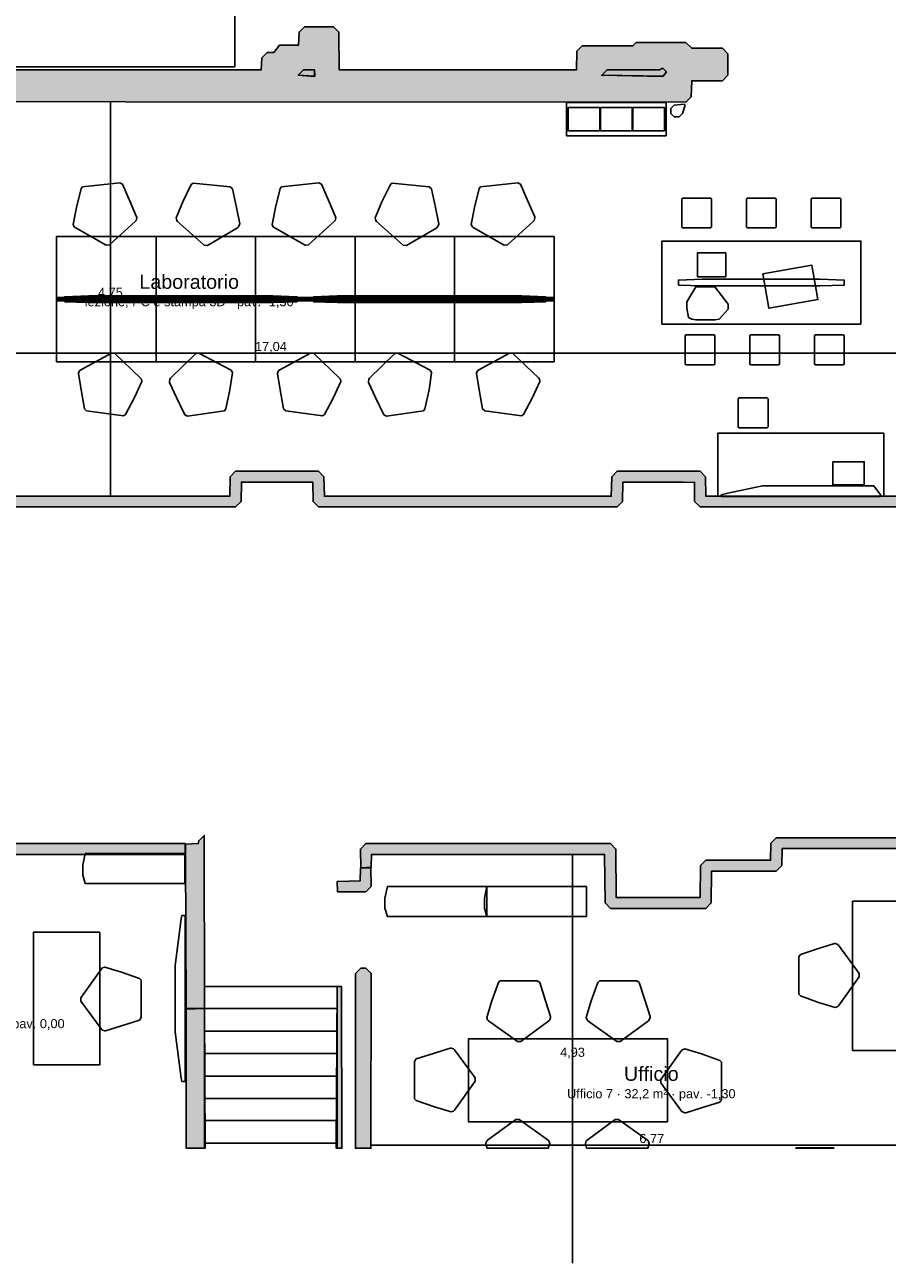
# Model space of a CAD drawing. Header units: millimetres. Extents: x -9985 to 240895, y -184894 to 39395.
# Tile 120 of 164: x 125065 to 135465, y -147194 to -132261. Entities that reach past the tile are written whole.
import ezdxf
from ezdxf.enums import TextEntityAlignment as Align

# ---------------------------------------------------------------- set-up
doc = ezdxf.new("R2010")
doc.units = ezdxf.units.MM
for name, color, linetype in [('A-ARREDI', 9, 'Continuous'), ('A-MISURE', 40, 'Continuous'), ('A-MURI-ESISTENTI', 7, 'Continuous'), ('A-SCALE', 8, 'Continuous'), ('A-SOPPALCO-PROIEZIONE', 8, 'Continuous'), ('A-TESTI', 7, 'Continuous')]:
    doc.layers.add(name, color=color, linetype=linetype)
doc.styles.add('VISIO', font='arial.ttf')

msp = doc.modelspace()

# ---------------------------------------------------------------- hatches: boundary and pattern name
at = {"layer": 'A-MURI-ESISTENTI'}
for points in [[(119227.501, -132885), (119227.495, -132889.995), (119222.501, -132890), (119222.501, -137220), (119157.501, -137285), (119077.505, -137286.127), (119077.501, -137285), (118802.501, -137290), (118802.501, -138840), (118912.501, -138850), (118912.501, -141380), (119489.501, -141381), (120390.501, -141381), (120577.501, -141381), (123397.501, -141381), (123397.501, -141385), (123467.501, -141385), (123532.501, -141450), (123537.501, -142135), (126997.501, -142135), (126997.501, -142265), (123467.501, -142265), (123402.501, -142200), (123397.501, -141515), (120577.501, -141515), (120577.501, -142143), (120390.501, -142143), (120390.501, -141515), (118782.501, -141515), (118782.501, -141381), (118782.501, -132520), (118847.501, -132455), (120097.501, -132455), (120102.501, -132360), (120167.501, -132295), (120267.501, -132295), (120332.501, -132360), (120337.501, -132455), (123197.501, -132455), (123197.501, -132885), (119227.501, -132885)], [(119082.501, -138680), (119082.501, -137290), (119157.501, -137285), (119222.501, -137220), (119227.495, -132889.995), (123197.501, -132886), (123957.501, -132885), (123967.501, -132745), (124257.501, -132745), (124267.501, -132805), (127917.501, -132805), (127922.501, -132660), (127987.501, -132595), (128067.501, -132595), (128137.501, -132505), (128367.501, -132505), (128372.501, -132350), (128437.501, -132285), (128787.501, -132285), (128852.501, -132350), (128857.501, -132805), (131717.501, -132805), (131722.501, -132580), (131787.501, -132515), (132397.501, -132515), (132437.501, -132475), (133037.501, -132475), (133107.501, -132545), (133477.501, -132545), (133542.501, -132610), (133542.501, -132870), (133477.501, -132935), (133107.501, -132935), (133102.501, -133130), (133037.501, -133195), (119517.501, -133185), (119512.501, -137520), (119447.501, -137585), (119092.501, -137590), (119097.501, -138555), (120087.501, -138555), (120092.501, -138040), (120327.501, -137755), (120957.501, -137755), (121022.501, -137820), (121027.501, -137945), (123287.501, -137945), (123292.501, -137710), (123357.501, -137645), (124257.501, -137645), (124322.501, -137710), (124327.501, -137945), (127537.501, -137945), (127542.501, -137710), (127607.501, -137645), (128607.501, -137645), (128672.501, -137710), (128677.501, -137945), (132137.501, -137945), (132142.501, -137710), (132207.501, -137645), (133207.501, -137645), (133272.501, -137710), (133277.501, -137945), (135607.501, -137945), (135612.501, -137710), (135677.501, -137645), (136357.501, -137645), (136422.501, -137710), (136427.501, -137945), (138037.501, -137945), (138042.501, -136390), (136617.501, -136385), (136552.501, -136320), (136552.501, -132990), (136677.501, -132865), (136682.501, -136250), (138107.501, -136255), (138172.501, -136320), (138172.501, -138010), (138107.501, -138075), (136357.501, -138075), (136292.501, -138010), (136287.501, -137775), (135747.501, -137775), (135742.501, -138010), (135677.501, -138075), (133207.501, -138075), (133142.501, -138010), (133142.501, -137780), (132997.501, -137775), (132277.501, -137775), (132272.501, -138010), (132207.501, -138075), (128607.501, -138075), (128542.501, -138010), (128537.501, -137775), (127677.501, -137775), (127672.501, -138010), (127607.501, -138075), (124257.501, -138075), (124192.501, -138010), (124187.501, -137775), (123427.501, -137775), (123422.501, -138010), (123357.501, -138075), (120957.501, -138075), (120892.501, -138010), (120887.501, -137885), (120347.501, -137885), (120222.501, -138040), (120222.501, -138620), (120157.501, -138685), (119082.501, -138680)], [(128362.501, -132870), (128427.501, -132805), (128557.501, -132805), (128557.501, -132879.75), (128362.501, -132870)], [(128557.501, -132879.75), (128557.501, -132885), (128362.501, -132870), (128557.501, -132879.75)], [(128562.501, -132880), (128557.501, -132879.75), (128557.501, -132805), (128562.501, -132880)], [(132022.501, -132870), (132087.501, -132805), (132717.501, -132805), (132757.501, -132785), (132802.501, -132830), (132761.601, -132879.988), (132022.501, -132870)], [(132761.601, -132879.988), (132757.501, -132885), (132022.501, -132870), (132761.601, -132879.988)], [(132762.501, -132880), (132761.601, -132879.988), (132802.501, -132830), (132762.501, -132880)], [(127012.501, -144120), (127002.501, -142260), (127002.501, -142140), (127157.501, -142135), (127162.501, -142100), (127227.501, -142035), (127233.501, -144124), (127012.501, -144120)], [(136012.501, -142450), (135962.501, -142400), (135957.501, -142195), (134197.501, -142195), (134192.501, -142400), (134127.501, -142465), (133347.501, -142465), (133342.501, -142850), (133277.501, -142915), (132127.501, -142915), (132062.501, -142850), (132057.501, -142265), (129247.501, -142265), (129242.501, -142420), (129117.501, -142425), (129112.501, -142200), (129177.501, -142135), (132127.501, -142135), (132192.501, -142200), (132197.501, -142785), (133207.501, -142785), (133212.501, -142400), (133277.501, -142335), (134057.501, -142335), (134062.501, -142130), (134127.501, -142065), (136027.501, -142065), (136092.501, -142130), (136092.501, -142350), (136142.501, -142400), (136142.501, -145807.5), (136012.501, -145807.5), (136012.501, -142450)], [(128837.501, -142715), (128832.501, -142590), (129107.501, -142585), (129112.501, -142430), (129237.501, -142425), (129242.501, -142650), (129177.501, -142715), (128837.501, -142715)], [(129052.501, -143700), (129117.501, -143635), (129177.501, -143635), (129242.501, -143700), (129239.378, -145807.5), (129052.501, -145807.5), (129052.501, -143700)], [(128833.501, -143858), (128884.501, -143858), (128889.356, -145807.5), (128820.834, -145807.5), (128833.501, -143858)], [(127012.501, -144130), (127233.501, -144124), (127238.623, -145807.5), (127012.501, -145807.5), (127012.501, -144130)]]:
    msp.add_hatch(color=7, dxfattribs=at).paths.add_polyline_path(points)

# ---------------------------------------------------------------- linework, layer by layer
at = {"layer": 'A-ARREDI'}
for points in [[(132797.501, -133600), (131597.501, -133600), (131597.501, -133200), (132797.501, -133200), (132797.501, -133600)], [(132797.501, -133600), (131597.501, -133600), (131597.501, -133200), (132797.501, -133200), (132797.501, -133600)], [(131997.501, -133540), (131617.501, -133540), (131617.501, -133260), (131997.501, -133260), (131997.501, -133540)], [(131997.501, -133540), (131617.501, -133540), (131617.501, -133260), (131997.501, -133260), (131997.501, -133540)], [(131997.501, -133540), (131617.501, -133540), (131617.501, -133260), (131997.501, -133260), (131997.501, -133540)], [(131997.501, -133540), (131617.501, -133540), (131617.501, -133260), (131997.501, -133260), (131997.501, -133540)], [(132387.501, -133540), (132007.501, -133540), (132007.501, -133260), (132387.501, -133260), (132387.501, -133540)], [(132387.501, -133540), (132007.501, -133540), (132007.501, -133260), (132387.501, -133260), (132387.501, -133540)], [(132387.501, -133540), (132007.501, -133540), (132007.501, -133260), (132387.501, -133260), (132387.501, -133540)], [(132387.501, -133540), (132007.501, -133540), (132007.501, -133260), (132387.501, -133260), (132387.501, -133540)], [(132777.501, -133540), (132397.501, -133540), (132397.501, -133260), (132777.501, -133260), (132777.501, -133540)], [(132777.501, -133540), (132397.501, -133540), (132397.501, -133260), (132777.501, -133260), (132777.501, -133540)], [(132777.501, -133540), (132397.501, -133540), (132397.501, -133260), (132777.501, -133260), (132777.501, -133540)], [(132777.501, -133540), (132397.501, -133540), (132397.501, -133260), (132777.501, -133260), (132777.501, -133540)], [(132857.501, -133330), (132857.501, -133270), (132897.501, -133230), (133017.501, -133220), (133027.501, -133230), (132997.501, -133330), (132957.501, -133370), (132897.501, -133370), (132857.501, -133330)], [(132857.501, -133330), (132857.501, -133270), (132897.501, -133230), (133017.501, -133220), (133027.501, -133230), (132997.501, -133330), (132957.501, -133370), (132897.501, -133370), (132857.501, -133330)], [(126241.582, -134184.63), (126334.195, -134396.108), (126413.726, -134578.796), (126414.772, -134588.741), (126407.962, -134619.622), (126399.062, -134630.612), (126087.057, -134914.782), (126047.276, -134918.964), (125673.061, -134706.918), (125662.071, -134698.018), (125648.99, -134669.228), (125687.755, -134464.052), (125744.321, -134236.895), (125762.121, -134214.914), (126209.656, -134167.876), (126241.582, -134184.63)], [(126241.582, -134184.63), (126334.195, -134396.108), (126413.726, -134578.796), (126414.772, -134588.741), (126407.962, -134619.622), (126399.062, -134630.612), (126087.057, -134914.782), (126047.276, -134918.964), (125673.061, -134706.918), (125662.071, -134698.018), (125648.99, -134669.228), (125687.755, -134464.052), (125744.321, -134236.895), (125762.121, -134214.914), (126209.656, -134167.876), (126241.582, -134184.63)], [(127570.571, -134238.985), (127617.191, -134465.097), (127657.002, -134660.328), (127655.957, -134670.273), (127642.875, -134699.063), (127631.885, -134707.963), (127267.615, -134921.054), (127227.835, -134916.873), (126905.884, -134631.658), (126896.984, -134620.667), (126890.175, -134589.786), (126970.752, -134397.153), (127073.31, -134186.721), (127095.291, -134168.921), (127542.826, -134215.959), (127570.571, -134238.985)], [(127570.571, -134238.985), (127617.191, -134465.097), (127657.002, -134660.328), (127655.957, -134670.273), (127642.875, -134699.063), (127631.885, -134707.963), (127267.615, -134921.054), (127227.835, -134916.873), (126905.884, -134631.658), (126896.984, -134620.667), (126890.175, -134589.786), (126970.752, -134397.153), (127073.31, -134186.721), (127095.291, -134168.921), (127542.826, -134215.959), (127570.571, -134238.985)], [(128641.582, -134184.63), (128734.195, -134396.108), (128813.726, -134578.796), (128814.772, -134588.741), (128807.962, -134619.622), (128799.062, -134630.612), (128487.057, -134914.782), (128447.276, -134918.964), (128073.061, -134706.918), (128062.071, -134698.018), (128048.99, -134669.228), (128087.755, -134464.052), (128144.321, -134236.895), (128162.121, -134214.914), (128609.656, -134167.876), (128641.582, -134184.63)], [(128641.582, -134184.63), (128734.195, -134396.108), (128813.726, -134578.796), (128814.772, -134588.741), (128807.962, -134619.622), (128799.062, -134630.612), (128487.057, -134914.782), (128447.276, -134918.964), (128073.061, -134706.918), (128062.071, -134698.018), (128048.99, -134669.228), (128087.755, -134464.052), (128144.321, -134236.895), (128162.121, -134214.914), (128609.656, -134167.876), (128641.582, -134184.63)], [(129970.571, -134238.985), (130017.191, -134465.097), (130057.002, -134660.328), (130055.957, -134670.273), (130042.875, -134699.063), (130031.885, -134707.963), (129667.615, -134921.054), (129627.835, -134916.873), (129305.884, -134631.658), (129296.984, -134620.667), (129290.175, -134589.786), (129370.752, -134397.153), (129473.31, -134186.721), (129495.291, -134168.921), (129942.826, -134215.959), (129970.571, -134238.985)], [(129970.571, -134238.985), (130017.191, -134465.097), (130057.002, -134660.328), (130055.957, -134670.273), (130042.875, -134699.063), (130031.885, -134707.963), (129667.615, -134921.054), (129627.835, -134916.873), (129305.884, -134631.658), (129296.984, -134620.667), (129290.175, -134589.786), (129370.752, -134397.153), (129473.31, -134186.721), (129495.291, -134168.921), (129942.826, -134215.959), (129970.571, -134238.985)], [(131041.582, -134184.63), (131134.195, -134396.108), (131213.726, -134578.796), (131214.772, -134588.741), (131207.962, -134619.622), (131199.062, -134630.612), (130887.057, -134914.782), (130847.276, -134918.964), (130473.061, -134706.918), (130462.071, -134698.018), (130448.99, -134669.228), (130487.755, -134464.052), (130544.321, -134236.895), (130562.121, -134214.914), (131009.656, -134167.876), (131041.582, -134184.63)], [(131041.582, -134184.63), (131134.195, -134396.108), (131213.726, -134578.796), (131214.772, -134588.741), (131207.962, -134619.622), (131199.062, -134630.612), (130887.057, -134914.782), (130847.276, -134918.964), (130473.061, -134706.918), (130462.071, -134698.018), (130448.99, -134669.228), (130487.755, -134464.052), (130544.321, -134236.895), (130562.121, -134214.914), (131009.656, -134167.876), (131041.582, -134184.63)], [(132987.501, -134700), (132987.501, -134360), (132997.501, -134350), (133337.501, -134350), (133347.501, -134360), (133347.501, -134700), (133337.501, -134710), (132997.501, -134710), (132987.501, -134700)], [(132987.501, -134700), (132987.501, -134360), (132997.501, -134350), (133337.501, -134350), (133347.501, -134360), (133347.501, -134700), (133337.501, -134710), (132997.501, -134710), (132987.501, -134700)], [(133767.501, -134700), (133767.501, -134360), (133777.501, -134350), (134117.501, -134350), (134127.501, -134360), (134127.501, -134700), (134117.501, -134710), (133777.501, -134710), (133767.501, -134700)], [(133767.501, -134700), (133767.501, -134360), (133777.501, -134350), (134117.501, -134350), (134127.501, -134360), (134127.501, -134700), (134117.501, -134710), (133777.501, -134710), (133767.501, -134700)], [(134547.501, -134700), (134547.501, -134360), (134557.501, -134350), (134897.501, -134350), (134907.501, -134360), (134907.501, -134700), (134897.501, -134710), (134557.501, -134710), (134547.501, -134700)], [(134547.501, -134700), (134547.501, -134360), (134557.501, -134350), (134897.501, -134350), (134907.501, -134360), (134907.501, -134700), (134897.501, -134710), (134557.501, -134710), (134547.501, -134700)], [(126647.501, -135575), (125447.501, -135575), (125447.501, -134815), (126647.501, -134815), (126647.501, -135575)], [(126647.501, -135575), (125447.501, -135575), (125447.501, -134815), (126647.501, -134815), (126647.501, -135575)], [(127847.501, -135575), (126647.501, -135575), (126647.501, -134815), (127847.501, -134815), (127847.501, -135575)], [(127847.501, -135575), (126647.501, -135575), (126647.501, -134815), (127847.501, -134815), (127847.501, -135575)], [(129047.501, -135575), (127847.501, -135575), (127847.501, -134815), (129047.501, -134815), (129047.501, -135575)], [(129047.501, -135575), (127847.501, -135575), (127847.501, -134815), (129047.501, -134815), (129047.501, -135575)], [(130247.501, -135575), (129047.501, -135575), (129047.501, -134815), (130247.501, -134815), (130247.501, -135575)], [(130247.501, -135575), (129047.501, -135575), (129047.501, -134815), (130247.501, -134815), (130247.501, -135575)], [(131447.501, -135575), (130247.501, -135575), (130247.501, -134815), (131447.501, -134815), (131447.501, -135575)], [(131447.501, -135575), (130247.501, -135575), (130247.501, -134815), (131447.501, -134815), (131447.501, -135575)], [(132747.501, -134870), (135147.501, -134870), (135147.501, -135870), (132747.501, -135870), (132747.501, -134870)], [(132747.501, -134870), (135147.501, -134870), (135147.501, -135870), (132747.501, -135870), (132747.501, -134870)], [(133517.501, -135300), (133177.501, -135300), (133177.501, -135010), (133517.501, -135010), (133517.501, -135300)], [(133517.501, -135300), (133177.501, -135300), (133177.501, -135010), (133517.501, -135010), (133517.501, -135300)], [(133965.592, -135265.285), (134556.477, -135161.096), (134629.409, -135574.715), (134038.524, -135678.904), (133965.592, -135265.285)], [(133965.592, -135265.285), (134556.477, -135161.096), (134629.409, -135574.715), (134038.524, -135678.904), (133965.592, -135265.285)], [(132947.501, -135400), (132947.501, -135340), (133237.501, -135330), (134657.501, -135330), (134947.501, -135340), (134947.501, -135400), (134657.501, -135410), (133237.501, -135410), (132947.501, -135400)], [(132947.501, -135400), (132947.501, -135340), (133237.501, -135330), (134657.501, -135330), (134947.501, -135340), (134947.501, -135400), (134657.501, -135410), (133237.501, -135410), (132947.501, -135400)], [(133107.501, -135810), (133067.501, -135790), (133047.501, -135680), (133047.501, -135600), (133157.501, -135420), (133387.501, -135420), (133547.501, -135630), (133547.501, -135690), (133437.501, -135810), (133387.501, -135820), (133157.501, -135820), (133107.501, -135810)], [(133107.501, -135810), (133067.501, -135790), (133047.501, -135680), (133047.501, -135600), (133157.501, -135420), (133387.501, -135420), (133547.501, -135630), (133547.501, -135690), (133437.501, -135810), (133387.501, -135820), (133157.501, -135820), (133107.501, -135810)], [(125447.501, -135550), (126647.501, -135550), (126647.501, -135590), (125447.501, -135590), (125447.501, -135550)], [(125447.501, -135550), (126647.501, -135550), (126647.501, -135590), (125447.501, -135590), (125447.501, -135550)], [(125447.501, -135565), (126647.501, -135565), (126647.501, -136325), (125447.501, -136325), (125447.501, -135565)], [(125447.501, -135565), (126647.501, -135565), (126647.501, -136325), (125447.501, -136325), (125447.501, -135565)], [(125547.501, -135600), (125547.501, -135540), (125837.501, -135530), (128057.501, -135530), (128347.501, -135540), (128347.501, -135600), (128057.501, -135610), (125837.501, -135610), (125547.501, -135600)], [(125547.501, -135600), (125547.501, -135540), (125837.501, -135530), (128057.501, -135530), (128347.501, -135540), (128347.501, -135600), (128057.501, -135610), (125837.501, -135610), (125547.501, -135600)], [(126647.501, -135550), (127847.501, -135550), (127847.501, -135590), (126647.501, -135590), (126647.501, -135550)], [(126647.501, -135550), (127847.501, -135550), (127847.501, -135590), (126647.501, -135590), (126647.501, -135550)], [(126647.501, -135565), (127847.501, -135565), (127847.501, -136325), (126647.501, -136325), (126647.501, -135565)], [(126647.501, -135565), (127847.501, -135565), (127847.501, -136325), (126647.501, -136325), (126647.501, -135565)], [(127847.501, -135550), (129047.501, -135550), (129047.501, -135590), (127847.501, -135590), (127847.501, -135550)], [(127847.501, -135550), (129047.501, -135550), (129047.501, -135590), (127847.501, -135590), (127847.501, -135550)], [(127847.501, -135565), (129047.501, -135565), (129047.501, -136325), (127847.501, -136325), (127847.501, -135565)], [(127847.501, -135565), (129047.501, -135565), (129047.501, -136325), (127847.501, -136325), (127847.501, -135565)], [(128547.501, -135600), (128547.501, -135540), (128837.501, -135530), (131057.501, -135530), (131347.501, -135540), (131347.501, -135600), (131057.501, -135610), (128837.501, -135610), (128547.501, -135600)], [(128547.501, -135600), (128547.501, -135540), (128837.501, -135530), (131057.501, -135530), (131347.501, -135540), (131347.501, -135600), (131057.501, -135610), (128837.501, -135610), (128547.501, -135600)], [(129047.501, -135550), (130247.501, -135550), (130247.501, -135590), (129047.501, -135590), (129047.501, -135550)], [(129047.501, -135550), (130247.501, -135550), (130247.501, -135590), (129047.501, -135590), (129047.501, -135550)], [(129047.501, -135565), (130247.501, -135565), (130247.501, -136325), (129047.501, -136325), (129047.501, -135565)], [(129047.501, -135565), (130247.501, -135565), (130247.501, -136325), (129047.501, -136325), (129047.501, -135565)], [(130247.501, -135550), (131447.501, -135550), (131447.501, -135590), (130247.501, -135590), (130247.501, -135550)], [(130247.501, -135550), (131447.501, -135550), (131447.501, -135590), (130247.501, -135590), (130247.501, -135550)], [(130247.501, -135565), (131447.501, -135565), (131447.501, -136325), (130247.501, -136325), (130247.501, -135565)], [(130247.501, -135565), (131447.501, -135565), (131447.501, -136325), (130247.501, -136325), (130247.501, -135565)], [(133027.501, -136350), (133027.501, -136010), (133037.501, -136000), (133377.501, -136000), (133387.501, -136010), (133387.501, -136350), (133377.501, -136360), (133037.501, -136360), (133027.501, -136350)], [(133027.501, -136350), (133027.501, -136010), (133037.501, -136000), (133377.501, -136000), (133387.501, -136010), (133387.501, -136350), (133377.501, -136360), (133037.501, -136360), (133027.501, -136350)], [(133807.501, -136350), (133807.501, -136010), (133817.501, -136000), (134157.501, -136000), (134167.501, -136010), (134167.501, -136350), (134157.501, -136360), (133817.501, -136360), (133807.501, -136350)], [(133807.501, -136350), (133807.501, -136010), (133817.501, -136000), (134157.501, -136000), (134167.501, -136010), (134167.501, -136350), (134157.501, -136360), (133817.501, -136360), (133807.501, -136350)], [(134587.501, -136350), (134587.501, -136010), (134597.501, -136000), (134937.501, -136000), (134947.501, -136010), (134947.501, -136350), (134937.501, -136360), (134597.501, -136360), (134587.501, -136350)], [(134587.501, -136350), (134587.501, -136010), (134597.501, -136000), (134937.501, -136000), (134947.501, -136010), (134947.501, -136350), (134937.501, -136360), (134597.501, -136360), (134587.501, -136350)], [(125784.104, -136890.603), (125745.403, -136663.002), (125712.43, -136466.501), (125713.822, -136456.598), (125727.899, -136428.282), (125739.194, -136419.771), (126110.678, -136219.523), (126150.289, -136225.09), (126462.09, -136521.367), (126470.601, -136532.662), (126476.328, -136563.762), (126389.077, -136753.465), (126279.238, -136960.19), (126256.649, -136977.212), (125811.028, -136914.584), (125784.104, -136890.603)], [(125784.104, -136890.603), (125745.403, -136663.002), (125712.43, -136466.501), (125713.822, -136456.598), (125727.899, -136428.282), (125739.194, -136419.771), (126110.678, -136219.523), (126150.289, -136225.09), (126462.09, -136521.367), (126470.601, -136532.662), (126476.328, -136563.762), (126389.077, -136753.465), (126279.238, -136960.19), (126256.649, -136977.212), (125811.028, -136914.584), (125784.104, -136890.603)], [(126995.958, -136962.973), (126896.021, -136754.857), (126810.162, -136575.056), (126808.77, -136565.153), (126814.498, -136534.054), (126823.009, -136522.759), (127124.907, -136227.873), (127164.517, -136222.306), (127545.905, -136421.163), (127557.199, -136429.674), (127571.277, -136457.99), (127539.695, -136664.394), (127491.092, -136893.387), (127474.07, -136915.976), (127028.45, -136978.604), (126995.958, -136962.973)], [(126995.958, -136962.973), (126896.021, -136754.857), (126810.162, -136575.056), (126808.77, -136565.153), (126814.498, -136534.054), (126823.009, -136522.759), (127124.907, -136227.873), (127164.517, -136222.306), (127545.905, -136421.163), (127557.199, -136429.674), (127571.277, -136457.99), (127539.695, -136664.394), (127491.092, -136893.387), (127474.07, -136915.976), (127028.45, -136978.604), (126995.958, -136962.973)], [(128184.104, -136890.603), (128145.403, -136663.002), (128112.43, -136466.501), (128113.822, -136456.598), (128127.899, -136428.282), (128139.194, -136419.771), (128510.678, -136219.523), (128550.289, -136225.09), (128862.09, -136521.367), (128870.601, -136532.662), (128876.328, -136563.762), (128789.077, -136753.465), (128679.238, -136960.19), (128656.649, -136977.212), (128211.028, -136914.584), (128184.104, -136890.603)], [(128184.104, -136890.603), (128145.403, -136663.002), (128112.43, -136466.501), (128113.822, -136456.598), (128127.899, -136428.282), (128139.194, -136419.771), (128510.678, -136219.523), (128550.289, -136225.09), (128862.09, -136521.367), (128870.601, -136532.662), (128876.328, -136563.762), (128789.077, -136753.465), (128679.238, -136960.19), (128656.649, -136977.212), (128211.028, -136914.584), (128184.104, -136890.603)], [(129395.958, -136962.973), (129296.021, -136754.857), (129210.162, -136575.056), (129208.77, -136565.153), (129214.498, -136534.054), (129223.009, -136522.759), (129524.907, -136227.873), (129564.517, -136222.306), (129945.905, -136421.163), (129957.199, -136429.674), (129971.277, -136457.99), (129939.695, -136664.394), (129891.092, -136893.387), (129874.07, -136915.976), (129428.45, -136978.604), (129395.958, -136962.973)], [(129395.958, -136962.973), (129296.021, -136754.857), (129210.162, -136575.056), (129208.77, -136565.153), (129214.498, -136534.054), (129223.009, -136522.759), (129524.907, -136227.873), (129564.517, -136222.306), (129945.905, -136421.163), (129957.199, -136429.674), (129971.277, -136457.99), (129939.695, -136664.394), (129891.092, -136893.387), (129874.07, -136915.976), (129428.45, -136978.604), (129395.958, -136962.973)], [(130584.104, -136890.603), (130545.403, -136663.002), (130512.43, -136466.501), (130513.822, -136456.598), (130527.899, -136428.282), (130539.194, -136419.771), (130910.678, -136219.523), (130950.289, -136225.09), (131262.09, -136521.367), (131270.601, -136532.662), (131276.328, -136563.762), (131189.077, -136753.465), (131079.238, -136960.19), (131056.649, -136977.212), (130611.028, -136914.584), (130584.104, -136890.603)], [(130584.104, -136890.603), (130545.403, -136663.002), (130512.43, -136466.501), (130513.822, -136456.598), (130527.899, -136428.282), (130539.194, -136419.771), (130910.678, -136219.523), (130950.289, -136225.09), (131262.09, -136521.367), (131270.601, -136532.662), (131276.328, -136563.762), (131189.077, -136753.465), (131079.238, -136960.19), (131056.649, -136977.212), (130611.028, -136914.584), (130584.104, -136890.603)], [(133667.501, -137110), (133667.501, -136770), (133677.501, -136760), (134017.501, -136760), (134027.501, -136770), (134027.501, -137110), (134017.501, -137120), (133677.501, -137120), (133667.501, -137110)], [(133667.501, -137110), (133667.501, -136770), (133677.501, -136760), (134017.501, -136760), (134027.501, -136770), (134027.501, -137110), (134017.501, -137120), (133677.501, -137120), (133667.501, -137110)], [(135422.501, -137945), (133422.501, -137945), (133422.501, -137185), (135422.501, -137185), (135422.501, -137945)], [(135422.501, -137945), (133422.501, -137945), (133422.501, -137185), (135422.501, -137185), (135422.501, -137945)], [(134807.501, -137530), (135187.501, -137530), (135187.501, -137810), (134807.501, -137810), (134807.501, -137530)], [(134807.501, -137530), (135187.501, -137530), (135187.501, -137810), (134807.501, -137810), (134807.501, -137530)], [(135382.501, -137930), (135382.501, -137950), (133462.501, -137950), (133462.501, -137930), (133542.501, -137910), (133962.501, -137820), (135302.501, -137820), (135382.501, -137930)], [(135382.501, -137930), (135382.501, -137950), (133462.501, -137950), (133462.501, -137930), (133542.501, -137910), (133962.501, -137820), (135302.501, -137820), (135382.501, -137930)], [(126993.501, -142615.2), (125793.501, -142615.2), (125763.501, -142515.2), (125763.501, -142395.2), (125793.501, -142255.2), (126993.501, -142255.2), (126993.501, -142615.2)], [(126993.501, -142615.2), (125793.501, -142615.2), (125763.501, -142515.2), (125763.501, -142395.2), (125793.501, -142255.2), (126993.501, -142255.2), (126993.501, -142615.2)], [(130637.001, -143012.5), (129437.001, -143012.5), (129407.001, -142912.5), (129407.001, -142792.5), (129437.001, -142652.5), (130637.001, -142652.5), (130637.001, -143012.5)], [(130637.001, -143012.5), (129437.001, -143012.5), (129407.001, -142912.5), (129407.001, -142792.5), (129437.001, -142652.5), (130637.001, -142652.5), (130637.001, -143012.5)], [(131837.001, -143012.5), (130637.001, -143012.5), (130607.001, -142912.5), (130607.001, -142792.5), (130637.001, -142652.5), (131837.001, -142652.5), (131837.001, -143012.5)], [(131837.001, -143012.5), (130637.001, -143012.5), (130607.001, -142912.5), (130607.001, -142792.5), (130637.001, -142652.5), (131837.001, -142652.5), (131837.001, -143012.5)], [(135847.501, -142830), (135847.501, -144630), (135047.501, -144630), (135047.501, -142830), (135847.501, -142830)], [(135847.501, -142830), (135847.501, -144630), (135047.501, -144630), (135047.501, -142830), (135847.501, -142830)], [(126958.901, -145002.6), (126948.901, -144962.6), (126878.901, -144402.6), (126878.901, -143602.6), (126948.901, -143042.6), (126958.901, -143002.6), (126998.901, -143002.6), (126998.901, -145002.6), (126958.901, -145002.6)], [(126958.901, -145002.6), (126948.901, -144962.6), (126878.901, -144402.6), (126878.901, -143602.6), (126948.901, -143042.6), (126958.901, -143002.6), (126998.901, -143002.6), (126998.901, -145002.6), (126958.901, -145002.6)], [(125169.901, -144802.6), (125169.901, -143202.6), (125969.901, -143202.6), (125969.901, -144802.6), (125169.901, -144802.6)], [(125169.901, -144802.6), (125169.901, -143202.6), (125969.901, -143202.6), (125969.901, -144802.6), (125169.901, -144802.6)], [(134417.501, -143470), (134637.501, -143400), (134827.501, -143340), (134837.501, -143340), (134867.501, -143350), (134877.501, -143360), (135127.501, -143700), (135127.501, -143740), (134877.501, -144090), (134867.501, -144100), (134837.501, -144110), (134637.501, -144050), (134417.501, -143970), (134397.501, -143950), (134397.501, -143500), (134417.501, -143470)], [(134417.501, -143470), (134637.501, -143400), (134827.501, -143340), (134837.501, -143340), (134867.501, -143350), (134877.501, -143360), (135127.501, -143700), (135127.501, -143740), (134877.501, -144090), (134867.501, -144100), (134837.501, -144110), (134637.501, -144050), (134417.501, -143970), (134397.501, -143950), (134397.501, -143500), (134417.501, -143470)], [(126449.901, -144262.6), (126229.901, -144332.6), (126039.901, -144392.6), (126029.901, -144392.6), (125999.901, -144382.6), (125989.901, -144372.6), (125739.901, -144032.6), (125739.901, -143992.6), (125989.901, -143642.6), (125999.901, -143632.6), (126029.901, -143622.6), (126229.901, -143682.6), (126449.901, -143762.6), (126469.901, -143782.6), (126469.901, -144232.6), (126449.901, -144262.6)], [(126449.901, -144262.6), (126229.901, -144332.6), (126039.901, -144392.6), (126029.901, -144392.6), (125999.901, -144382.6), (125989.901, -144372.6), (125739.901, -144032.6), (125739.901, -143992.6), (125989.901, -143642.6), (125999.901, -143632.6), (126029.901, -143622.6), (126229.901, -143682.6), (126449.901, -143762.6), (126469.901, -143782.6), (126469.901, -144232.6), (126449.901, -144262.6)], [(131275.501, -143810), (131345.501, -144030), (131405.501, -144220), (131405.501, -144230), (131395.501, -144260), (131385.501, -144270), (131045.501, -144520), (131005.501, -144520), (130655.501, -144270), (130645.501, -144260), (130635.501, -144230), (130695.501, -144030), (130775.501, -143810), (130795.501, -143790), (131245.501, -143790), (131275.501, -143810)], [(131275.501, -143810), (131345.501, -144030), (131405.501, -144220), (131405.501, -144230), (131395.501, -144260), (131385.501, -144270), (131045.501, -144520), (131005.501, -144520), (130655.501, -144270), (130645.501, -144260), (130635.501, -144230), (130695.501, -144030), (130775.501, -143810), (130795.501, -143790), (131245.501, -143790), (131275.501, -143810)], [(132475.501, -143810), (132545.501, -144030), (132605.501, -144220), (132605.501, -144230), (132595.501, -144260), (132585.501, -144270), (132245.501, -144520), (132205.501, -144520), (131855.501, -144270), (131845.501, -144260), (131835.501, -144230), (131895.501, -144030), (131975.501, -143810), (131995.501, -143790), (132445.501, -143790), (132475.501, -143810)], [(132475.501, -143810), (132545.501, -144030), (132605.501, -144220), (132605.501, -144230), (132595.501, -144260), (132585.501, -144270), (132245.501, -144520), (132205.501, -144520), (131855.501, -144270), (131845.501, -144260), (131835.501, -144230), (131895.501, -144030), (131975.501, -143810), (131995.501, -143790), (132445.501, -143790), (132475.501, -143810)], [(132815.501, -145490), (130415.501, -145490), (130415.501, -144490), (132815.501, -144490), (132815.501, -145490)], [(132815.501, -145490), (130415.501, -145490), (130415.501, -144490), (132815.501, -144490), (132815.501, -145490)], [(129785.501, -144730), (130005.501, -144660), (130195.501, -144600), (130205.501, -144600), (130235.501, -144610), (130245.501, -144620), (130495.501, -144960), (130495.501, -145000), (130245.501, -145350), (130235.501, -145360), (130205.501, -145370), (130005.501, -145310), (129785.501, -145230), (129765.501, -145210), (129765.501, -144760), (129785.501, -144730)], [(129785.501, -144730), (130005.501, -144660), (130195.501, -144600), (130205.501, -144600), (130235.501, -144610), (130245.501, -144620), (130495.501, -144960), (130495.501, -145000), (130245.501, -145350), (130235.501, -145360), (130205.501, -145370), (130005.501, -145310), (129785.501, -145230), (129765.501, -145210), (129765.501, -144760), (129785.501, -144730)], [(133445.501, -145250), (133225.501, -145320), (133035.501, -145380), (133025.501, -145380), (132995.501, -145370), (132985.501, -145360), (132735.501, -145020), (132735.501, -144980), (132985.501, -144630), (132995.501, -144620), (133025.501, -144610), (133225.501, -144670), (133445.501, -144750), (133465.501, -144770), (133465.501, -145220), (133445.501, -145250)], [(133445.501, -145250), (133225.501, -145320), (133035.501, -145380), (133025.501, -145380), (132995.501, -145370), (132985.501, -145360), (132735.501, -145020), (132735.501, -144980), (132985.501, -144630), (132995.501, -144620), (133025.501, -144610), (133225.501, -144670), (133445.501, -144750), (133465.501, -144770), (133465.501, -145220), (133445.501, -145250)], [(130625.501, -145760), (130625.501, -145750), (130635.501, -145720), (130645.501, -145710), (130985.501, -145460), (131025.501, -145460), (131375.501, -145710), (131385.501, -145720), (131395.501, -145750), (131378.251, -145807.5), (130640.501, -145807.5), (130625.501, -145760)], [(130625.501, -145760), (130625.501, -145750), (130635.501, -145720), (130645.501, -145710), (130985.501, -145460), (131025.501, -145460), (131375.501, -145710), (131385.501, -145720), (131395.501, -145750), (131378.251, -145807.5), (130640.501, -145807.5), (130625.501, -145760)], [(131825.501, -145760), (131825.501, -145750), (131835.501, -145720), (131845.501, -145710), (132185.501, -145460), (132225.501, -145460), (132575.501, -145710), (132585.501, -145720), (132595.501, -145750), (132578.251, -145807.5), (131840.501, -145807.5), (131825.501, -145760)], [(131825.501, -145760), (131825.501, -145750), (131835.501, -145720), (131845.501, -145710), (132185.501, -145460), (132225.501, -145460), (132575.501, -145710), (132585.501, -145720), (132595.501, -145750), (132578.251, -145807.5), (131840.501, -145807.5), (131825.501, -145760)], [(134824.501, -145807.5), (134362.001, -145807.5), (134367.001, -145802.5), (134817.001, -145802.5), (134824.501, -145807.5)], [(134824.501, -145807.5), (134362.001, -145807.5), (134367.001, -145802.5), (134817.001, -145802.5), (134824.501, -145807.5)]]:
    msp.add_lwpolyline(points, close=True, dxfattribs=at)
at = {"layer": 'A-MISURE'}
for p, q in [((126097.501, -137944), (126097.501, -133190.867)), ((119515, -136220), (136551.501, -136220)), ((131670.001, -147194), (131670.001, -142266)), ((129240.434, -145770), (136011.501, -145770))]:
    msp.add_line(p, q, dxfattribs=at)
at = {"layer": 'A-MURI-ESISTENTI'}
for points in [[(124267.501, -132805), (127917.501, -132805), (127922.501, -132660), (127987.501, -132595), (128067.501, -132595), (128137.501, -132505), (128367.501, -132505), (128372.501, -132350), (128437.501, -132285), (128787.501, -132285), (128852.501, -132350), (128857.501, -132805), (131717.501, -132805), (131722.501, -132580), (131787.501, -132515), (132397.501, -132515), (132437.501, -132475), (133037.501, -132475), (133107.501, -132545), (133477.501, -132545), (133542.501, -132610), (133542.501, -132870), (133477.501, -132935), (133107.501, -132935), (133102.501, -133130), (133037.501, -133195), (119517.501, -133185)], [(124327.501, -137945), (127537.501, -137945), (127542.501, -137710), (127607.501, -137645), (128607.501, -137645), (128672.501, -137710), (128677.501, -137945), (132137.501, -137945), (132142.501, -137710), (132207.501, -137645), (133207.501, -137645), (133272.501, -137710), (133277.501, -137945), (135607.501, -137945)], [(135677.501, -138075), (133207.501, -138075), (133142.501, -138010), (133142.501, -137780), (132997.501, -137775), (132277.501, -137775), (132272.501, -138010), (132207.501, -138075), (128607.501, -138075), (128542.501, -138010), (128537.501, -137775), (127677.501, -137775), (127672.501, -138010), (127607.501, -138075), (124257.501, -138075)], [(123537.501, -142135), (126997.501, -142135), (126997.501, -142265), (123467.501, -142265)], [(135957.501, -142195), (134197.501, -142195), (134192.501, -142400), (134127.501, -142465), (133347.501, -142465), (133342.501, -142850), (133277.501, -142915), (132127.501, -142915), (132062.501, -142850), (132057.501, -142265), (129247.501, -142265), (129242.501, -142420), (129117.501, -142425), (129112.501, -142200), (129177.501, -142135), (132127.501, -142135), (132192.501, -142200), (132197.501, -142785), (133207.501, -142785), (133212.501, -142400), (133277.501, -142335), (134057.501, -142335), (134062.501, -142130), (134127.501, -142065), (136027.501, -142065)]]:
    msp.add_lwpolyline(points, dxfattribs=at)
for points in [[(128362.501, -132870), (128427.501, -132805), (128557.501, -132805), (128557.501, -132879.75), (128362.501, -132870)], [(128557.501, -132879.75), (128557.501, -132885), (128362.501, -132870), (128557.501, -132879.75)], [(128562.501, -132880), (128557.501, -132879.75), (128557.501, -132805), (128562.501, -132880)], [(132022.501, -132870), (132087.501, -132805), (132717.501, -132805), (132757.501, -132785), (132802.501, -132830), (132761.601, -132879.988), (132022.501, -132870)], [(132761.601, -132879.988), (132757.501, -132885), (132022.501, -132870), (132761.601, -132879.988)], [(132762.501, -132880), (132761.601, -132879.988), (132802.501, -132830), (132762.501, -132880)], [(127012.501, -144120), (127002.501, -142260), (127002.501, -142140), (127157.501, -142135), (127162.501, -142100), (127227.501, -142035), (127233.501, -144124), (127012.501, -144120)], [(128837.501, -142715), (128832.501, -142590), (129107.501, -142585), (129112.501, -142430), (129237.501, -142425), (129242.501, -142650), (129177.501, -142715), (128837.501, -142715)], [(129052.501, -143700), (129117.501, -143635), (129177.501, -143635), (129242.501, -143700), (129239.378, -145807.5), (129052.501, -145807.5), (129052.501, -143700)], [(128833.501, -143858), (128884.501, -143858), (128889.356, -145807.5), (128820.834, -145807.5), (128833.501, -143858)], [(127012.501, -144130), (127233.501, -144124), (127238.623, -145807.5), (127012.501, -145807.5), (127012.501, -144130)]]:
    msp.add_lwpolyline(points, close=True, dxfattribs=at)
at = {"layer": 'A-SCALE'}
for p, q in [((128833.501, -143858.3), (127233.301, -143858.3)), ((127233.301, -143858.3), (127233.301, -144122.9)), ((128833.501, -143858.3), (127233.301, -143858.3)), ((127233.301, -143858.3), (127233.301, -144122.9)), ((128833.501, -144122.9), (128833.501, -143858.3)), ((128833.501, -144122.9), (128833.501, -143858.3)), ((127233.301, -144122.9), (128833.501, -144122.9)), ((127233.301, -144122.9), (128833.501, -144122.9)), ((128833.501, -144122.9), (127233.301, -144122.9)), ((127233.301, -144122.9), (127233.301, -144394.5)), ((128833.501, -144122.9), (127233.301, -144122.9)), ((127233.301, -144122.9), (127233.301, -144394.5)), ((128833.501, -144394.5), (128833.501, -144122.9)), ((128833.501, -144394.5), (128833.501, -144122.9)), ((127233.301, -144394.5), (128833.501, -144394.5)), ((127233.301, -144394.5), (128833.501, -144394.5)), ((128833.501, -144394.5), (127233.301, -144394.5)), ((127233.301, -144394.5), (127233.301, -144666.2)), ((128833.501, -144394.5), (127233.301, -144394.5)), ((127233.301, -144394.5), (127233.301, -144666.2)), ((128833.501, -144666.2), (128833.501, -144394.5)), ((128833.501, -144666.2), (128833.501, -144394.5)), ((127233.301, -144666.2), (128833.501, -144666.2)), ((127233.301, -144666.2), (128833.501, -144666.2)), ((128833.501, -144666.2), (127233.301, -144666.2)), ((127233.301, -144666.2), (127233.301, -144937.8)), ((128833.501, -144666.2), (127233.301, -144666.2)), ((127233.301, -144666.2), (127233.301, -144937.8)), ((128833.501, -144937.8), (128833.501, -144666.2)), ((128833.501, -144937.8), (128833.501, -144666.2)), ((127233.301, -144937.8), (128833.501, -144937.8)), ((127233.301, -144937.8), (128833.501, -144937.8)), ((128833.501, -144937.8), (127233.301, -144937.8)), ((127233.301, -144937.8), (127233.301, -145209.4)), ((128833.501, -144937.8), (127233.301, -144937.8)), ((127233.301, -144937.8), (127233.301, -145209.4)), ((128833.501, -145209.4), (128833.501, -144937.8)), ((128833.501, -145209.4), (128833.501, -144937.8)), ((127233.301, -145209.4), (128833.501, -145209.4)), ((127233.301, -145209.4), (128833.501, -145209.4)), ((128833.501, -145209.4), (127233.301, -145209.4)), ((127233.301, -145209.4), (127233.301, -145474)), ((128833.501, -145209.4), (127233.301, -145209.4)), ((127233.301, -145209.4), (127233.301, -145474)), ((128833.501, -145474), (128833.501, -145209.4)), ((128833.501, -145474), (128833.501, -145209.4)), ((127233.301, -145474), (128833.501, -145474)), ((127233.301, -145474), (128833.501, -145474)), ((128833.501, -145474), (127233.301, -145474)), ((127233.301, -145474), (127233.301, -145745.7)), ((128833.501, -145474), (127233.301, -145474)), ((127233.301, -145474), (127233.301, -145745.7)), ((128833.501, -145745.7), (128833.501, -145474)), ((128833.501, -145745.7), (128833.501, -145474)), ((127233.301, -145745.7), (128833.501, -145745.7)), ((127233.301, -145745.7), (128833.501, -145745.7)), ((128833.501, -145745.7), (127233.301, -145745.7)), ((127233.301, -145745.7), (127233.301, -145807.5)), ((128833.501, -145745.7), (127233.301, -145745.7)), ((127233.301, -145745.7), (127233.301, -145807.5)), ((128833.501, -145807.5), (128833.501, -145745.7)), ((128833.501, -145807.5), (128833.501, -145745.7))]:
    msp.add_line(p, q, dxfattribs=at)
at = {"layer": 'A-SOPPALCO-PROIEZIONE'}
for p, q in [((127597.501, -130470), (127597.501, -132770)), ((127597.501, -130470), (127597.501, -132770)), ((127597.501, -132770), (123397.501, -132770)), ((127597.501, -132770), (123397.501, -132770))]:
    msp.add_line(p, q, dxfattribs=at)

# ---------------------------------------------------------------- texts
at = {"layer": 'A-MISURE', "style": 'VISIO'}
for s, p in [('4,75', (126097.501, -135487.433)), ('17,04', (128033.25, -136140)), ('4,93', (131670.001, -144650)), ('6,77', (132625.967, -145690))]:
    msp.add_text(s, height=110, dxfattribs=at).set_placement(p, align=Align.MIDDLE_CENTER)
at = {"layer": 'A-TESTI', "style": 'VISIO'}
for s, height, p in [('Laboratorio', 170, (127047.501, -135360)), ('lezione, PC e stampa 3D · pav. -1,30', 110, (127047.501, -135600)), ('Ufficio 6 · 27,5 m² · pav. 0,00', 110, (124555.001, -144305)), ('Ufficio', 170, (132620.001, -144910)), ('Ufficio 7 · 32,2 m² · pav. -1,30', 110, (132620.001, -145150))]:
    msp.add_text(s, height=height, dxfattribs=at).set_placement(p, align=Align.MIDDLE_CENTER)

doc.saveas('drawing.dxf')
